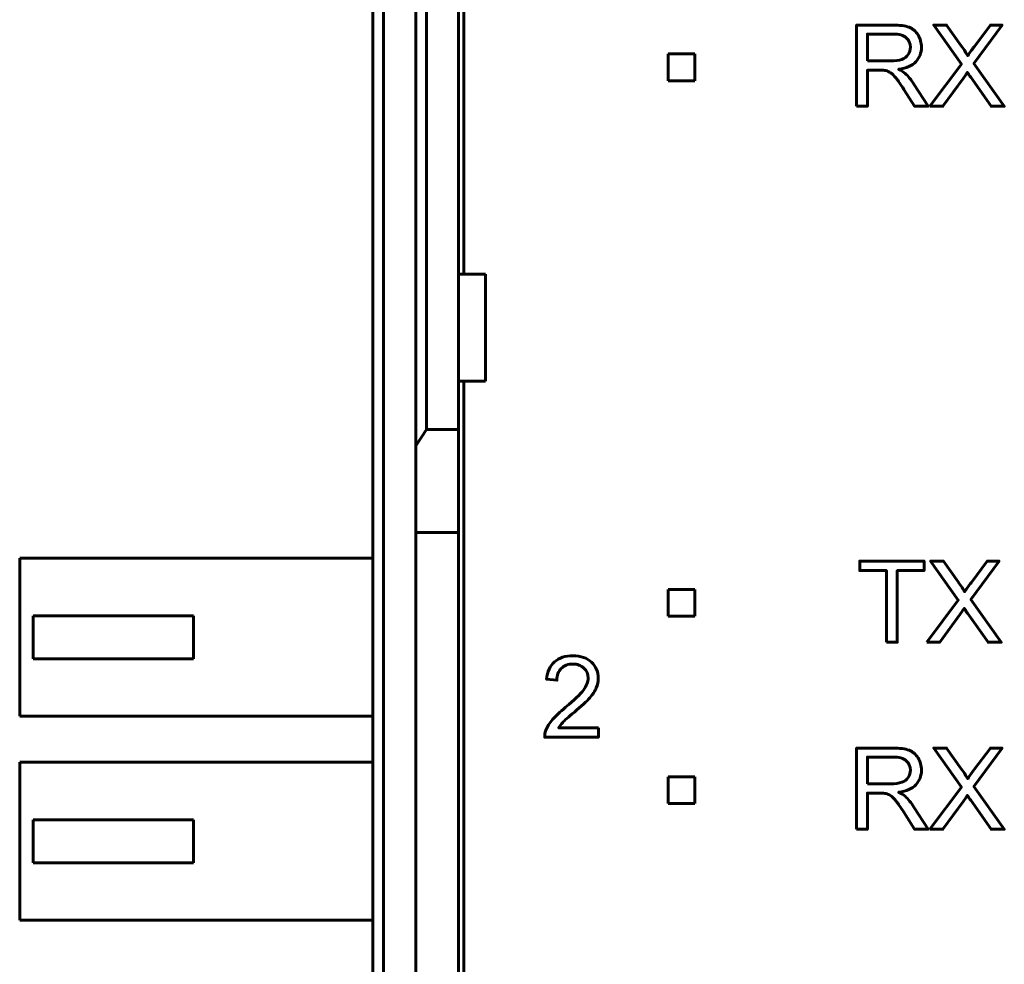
# Model space of a CAD drawing. Header units: millimetres. Extents: x -13 to 39, y -19 to 89.
# Tile 7 of 15: x -13 to 6, y 36 to 54. Entities that reach past the tile are written whole.
import ezdxf

# ---------------------------------------------------------------- set-up
doc = ezdxf.new("R2010")
doc.units = ezdxf.units.MM
doc.linetypes.add('K5LT_BASIC', pattern=[0])

msp = doc.modelspace()

# ---------------------------------------------------------------- linework, layer by layer
at = {"color": 150, "linetype": 'K5LT_BASIC', "lineweight": 60, "true_color": 0x0080ff}
for p, q in [((-4.561, 71.638), (-4.561, 49.238)), ((-5.261, 46.338), (-5.261, 66.558)), ((-4.661, 49.238), (-4.661, 66.558)), ((-5.461, 66.302), (-5.461, 46.03)), ((-6.261, 61.118), (-6.261, 8.557)), ((-6.061, 8.557), (-6.061, 61.118)), ((-0.747, 53.351), (-0.247, 53.351)), ((-0.747, 52.851), (-0.747, 53.351)), ((-0.247, 53.351), (-0.247, 52.851)), ((-0.247, 52.851), (-0.747, 52.851)), ((-4.661, 47.238), (-4.661, 49.238)), ((-4.161, 49.238), (-4.661, 49.238)), ((-4.161, 47.238), (-4.161, 49.238)), ((-4.661, 47.238), (-4.661, 46.338)), ((-4.661, 47.238), (-4.161, 47.238)), ((-4.561, 22.438), (-4.561, 47.238)), ((-5.461, 46.03), (-5.261, 46.338)), ((-5.261, 46.338), (-4.661, 46.338)), ((-4.661, 46.338), (-4.661, 44.413)), ((-5.461, 44.413), (-5.461, 46.03)), ((-5.461, 44.413), (-4.661, 44.413)), ((-5.461, 25.262), (-5.461, 44.413)), ((-4.661, 44.413), (-4.661, 25.262)), ((-6.261, 43.933), (-12.861, 43.933)), ((-12.861, 43.933), (-12.861, 40.983)), ((-0.747, 43.351), (-0.247, 43.351)), ((-0.747, 42.851), (-0.747, 43.351)), ((-0.247, 43.351), (-0.247, 42.851)), ((-12.611, 42.058), (-12.611, 42.858)), ((-9.611, 42.858), (-12.611, 42.858)), ((-9.611, 42.058), (-9.611, 42.858)), ((-0.247, 42.851), (-0.747, 42.851)), ((-12.611, 42.058), (-9.611, 42.058)), ((-12.861, 40.983), (-6.261, 40.983)), ((-6.261, 40.123), (-12.861, 40.123)), ((-12.861, 40.123), (-12.861, 37.173)), ((-0.747, 39.851), (-0.247, 39.851)), ((-0.747, 39.351), (-0.747, 39.851)), ((-0.247, 39.851), (-0.247, 39.351)), ((-0.247, 39.351), (-0.747, 39.351)), ((-9.611, 39.048), (-12.611, 39.048)), ((-12.611, 38.248), (-12.611, 39.048)), ((-9.611, 38.248), (-9.611, 39.048)), ((-12.611, 38.248), (-9.611, 38.248)), ((-12.861, 37.173), (-6.261, 37.173))]:
    msp.add_line(p, q, dxfattribs=at)
for points, knots in [([(2.776, 52.374), (2.776, 52.374), (2.776, 53.889), (2.776, 53.889), (3.448, 53.889), (3.448, 53.889), (3.583, 53.889), (3.686, 53.876), (3.756, 53.848), (3.826, 53.821), (3.882, 53.773), (3.966, 53.636), (3.987, 53.56), (3.987, 53.476), (3.987, 53.369), (3.952, 53.278), (3.883, 53.204), (3.813, 53.131), (3.706, 53.084), (3.561, 53.064), (3.614, 53.038), (3.654, 53.013), (3.682, 52.988), (3.74, 52.935), (3.796, 52.867), (3.847, 52.787), (3.847, 52.787), (4.11, 52.374), (4.11, 52.374), (3.859, 52.374), (3.859, 52.374), (3.659, 52.689), (3.659, 52.689), (3.6, 52.781), (3.552, 52.85), (3.514, 52.898), (3.476, 52.947), (3.442, 52.98), (3.412, 53), (3.383, 53.019), (3.352, 53.032), (3.321, 53.04), (3.298, 53.044), (3.261, 53.047), (3.21, 53.047), (3.21, 53.047), (2.977, 53.047), (2.977, 53.047), (2.977, 52.374), (2.977, 52.374), (2.776, 52.374), (2.776, 52.374)], [0, 0, 0, 0, 0.052632, 0.052632, 0.105263, 0.105263, 0.105263, 0.157895, 0.157895, 0.157895, 0.210526, 0.210526, 0.263158, 0.263158, 0.263158, 0.315789, 0.315789, 0.315789, 0.368421, 0.368421, 0.368421, 0.421053, 0.421053, 0.421053, 0.473684, 0.473684, 0.473684, 0.526316, 0.526316, 0.578947, 0.578947, 0.631579, 0.631579, 0.631579, 0.684211, 0.684211, 0.684211, 0.736842, 0.736842, 0.736842, 0.789474, 0.789474, 0.789474, 0.842105, 0.842105, 0.842105, 0.894737, 0.894737, 0.947368, 0.947368, 1, 1, 1, 1]), ([(2.977, 53.221), (2.977, 53.221), (3.408, 53.221), (3.408, 53.221), (3.5, 53.221), (3.571, 53.23), (3.622, 53.249), (3.674, 53.268), (3.713, 53.298), (3.739, 53.34), (3.766, 53.382), (3.78, 53.427), (3.78, 53.476), (3.78, 53.548), (3.754, 53.607), (3.702, 53.653), (3.65, 53.699), (3.568, 53.722), (3.457, 53.722), (3.457, 53.722), (2.977, 53.722), (2.977, 53.722), (2.977, 53.221), (2.977, 53.221)], [0, 0, 0, 0, 0.125, 0.125, 0.125, 0.25, 0.25, 0.25, 0.375, 0.375, 0.375, 0.5, 0.5, 0.5, 0.625, 0.625, 0.625, 0.75, 0.75, 0.75, 0.875, 0.875, 1, 1, 1, 1]), ([(4.147, 52.374), (4.147, 52.374), (4.733, 53.16), (4.733, 53.16), (4.217, 53.889), (4.217, 53.889), (4.456, 53.889), (4.456, 53.889), (4.732, 53.502), (4.732, 53.502), (4.789, 53.421), (4.829, 53.36), (4.852, 53.317), (4.886, 53.37), (4.927, 53.427), (4.973, 53.486), (4.973, 53.486), (5.275, 53.889), (5.275, 53.889), (5.495, 53.889), (5.495, 53.889), (4.969, 53.169), (4.969, 53.169), (5.535, 52.374), (5.535, 52.374), (5.289, 52.374), (5.289, 52.374), (4.907, 52.914), (4.907, 52.914), (4.885, 52.945), (4.864, 52.976), (4.844, 53.006), (4.811, 52.955), (4.787, 52.92), (4.772, 52.899), (4.772, 52.899), (4.388, 52.374), (4.388, 52.374), (4.147, 52.374), (4.147, 52.374)], [0, 0, 0, 0, 0.0625, 0.0625, 0.125, 0.125, 0.1875, 0.1875, 0.25, 0.25, 0.25, 0.3125, 0.3125, 0.3125, 0.375, 0.375, 0.375, 0.4375, 0.4375, 0.5, 0.5, 0.5625, 0.5625, 0.625, 0.625, 0.6875, 0.6875, 0.75, 0.75, 0.75, 0.8125, 0.8125, 0.8125, 0.875, 0.875, 0.875, 0.9375, 0.9375, 1, 1, 1, 1]), ([(3.334, 42.365), (3.334, 42.365), (3.334, 43.703), (3.334, 43.703), (2.835, 43.703), (2.835, 43.703), (2.835, 43.881), (2.835, 43.881), (4.035, 43.881), (4.035, 43.881), (4.035, 43.703), (4.035, 43.703), (3.535, 43.703), (3.535, 43.703), (3.535, 42.365), (3.535, 42.365), (3.334, 42.365), (3.334, 42.365)], [0, 0, 0, 0, 0.125, 0.125, 0.25, 0.25, 0.375, 0.375, 0.5, 0.5, 0.625, 0.625, 0.75, 0.75, 0.875, 0.875, 1, 1, 1, 1]), ([(4.088, 42.365), (4.088, 42.365), (4.674, 43.151), (4.674, 43.151), (4.158, 43.881), (4.158, 43.881), (4.397, 43.881), (4.397, 43.881), (4.673, 43.493), (4.673, 43.493), (4.731, 43.412), (4.771, 43.351), (4.794, 43.308), (4.828, 43.361), (4.868, 43.418), (4.914, 43.477), (4.914, 43.477), (5.217, 43.881), (5.217, 43.881), (5.437, 43.881), (5.437, 43.881), (4.91, 43.16), (4.91, 43.16), (5.477, 42.365), (5.477, 42.365), (5.231, 42.365), (5.231, 42.365), (4.848, 42.905), (4.848, 42.905), (4.826, 42.936), (4.806, 42.967), (4.786, 42.997), (4.752, 42.946), (4.728, 42.911), (4.713, 42.891), (4.713, 42.891), (4.329, 42.365), (4.329, 42.365), (4.088, 42.365), (4.088, 42.365)], [0, 0, 0, 0, 0.0625, 0.0625, 0.125, 0.125, 0.1875, 0.1875, 0.25, 0.25, 0.25, 0.3125, 0.3125, 0.3125, 0.375, 0.375, 0.375, 0.4375, 0.4375, 0.5, 0.5, 0.5625, 0.5625, 0.625, 0.625, 0.6875, 0.6875, 0.75, 0.75, 0.75, 0.8125, 0.8125, 0.8125, 0.875, 0.875, 0.875, 0.9375, 0.9375, 1, 1, 1, 1]), ([(-2.048, 40.768), (-2.048, 40.768), (-2.048, 40.59), (-2.048, 40.59), (-3.052, 40.59), (-3.052, 40.59), (-3.053, 40.635), (-3.046, 40.678), (-3.03, 40.72), (-3.004, 40.788), (-2.963, 40.855), (-2.849, 40.987), (-2.768, 41.063), (-2.662, 41.15), (-2.498, 41.285), (-2.387, 41.392), (-2.329, 41.471), (-2.27, 41.55), (-2.241, 41.625), (-2.241, 41.695), (-2.241, 41.769), (-2.267, 41.831), (-2.32, 41.882), (-2.373, 41.932), (-2.442, 41.958), (-2.527, 41.958), (-2.617, 41.958), (-2.689, 41.931), (-2.743, 41.877), (-2.797, 41.824), (-2.824, 41.75), (-2.825, 41.655), (-2.825, 41.655), (-3.016, 41.674), (-3.016, 41.674), (-3.003, 41.816), (-2.953, 41.925), (-2.868, 42), (-2.782, 42.075), (-2.667, 42.112), (-2.523, 42.112), (-2.378, 42.112), (-2.262, 42.072), (-2.178, 41.991), (-2.093, 41.91), (-2.05, 41.81), (-2.05, 41.691), (-2.05, 41.63), (-2.063, 41.571), (-2.088, 41.512), (-2.112, 41.453), (-2.154, 41.391), (-2.211, 41.326), (-2.269, 41.262), (-2.365, 41.173), (-2.498, 41.06), (-2.61, 40.966), (-2.682, 40.902), (-2.714, 40.869), (-2.745, 40.835), (-2.771, 40.802), (-2.792, 40.768), (-2.792, 40.768), (-2.048, 40.768), (-2.048, 40.768)], [0, 0, 0, 0, 0.045455, 0.045455, 0.090909, 0.090909, 0.090909, 0.136364, 0.136364, 0.136364, 0.181818, 0.181818, 0.227273, 0.227273, 0.227273, 0.272727, 0.272727, 0.272727, 0.318182, 0.318182, 0.318182, 0.363636, 0.363636, 0.363636, 0.409091, 0.409091, 0.409091, 0.454545, 0.454545, 0.454545, 0.5, 0.5, 0.5, 0.545455, 0.545455, 0.545455, 0.590909, 0.590909, 0.590909, 0.636364, 0.636364, 0.636364, 0.681818, 0.681818, 0.681818, 0.727273, 0.727273, 0.727273, 0.772727, 0.772727, 0.772727, 0.818182, 0.818182, 0.818182, 0.863636, 0.863636, 0.863636, 0.909091, 0.909091, 0.909091, 0.954545, 0.954545, 0.954545, 1, 1, 1, 1]), ([(2.776, 38.874), (2.776, 38.874), (2.776, 40.389), (2.776, 40.389), (3.448, 40.389), (3.448, 40.389), (3.583, 40.389), (3.686, 40.376), (3.756, 40.348), (3.826, 40.321), (3.882, 40.273), (3.966, 40.136), (3.987, 40.06), (3.987, 39.976), (3.987, 39.869), (3.952, 39.778), (3.883, 39.704), (3.813, 39.631), (3.706, 39.584), (3.561, 39.564), (3.614, 39.538), (3.654, 39.513), (3.682, 39.488), (3.74, 39.435), (3.796, 39.367), (3.847, 39.287), (3.847, 39.287), (4.11, 38.874), (4.11, 38.874), (3.859, 38.874), (3.859, 38.874), (3.659, 39.189), (3.659, 39.189), (3.6, 39.281), (3.552, 39.35), (3.514, 39.398), (3.476, 39.447), (3.442, 39.48), (3.412, 39.5), (3.383, 39.519), (3.352, 39.532), (3.321, 39.54), (3.298, 39.544), (3.261, 39.547), (3.21, 39.547), (3.21, 39.547), (2.977, 39.547), (2.977, 39.547), (2.977, 38.874), (2.977, 38.874), (2.776, 38.874), (2.776, 38.874)], [0, 0, 0, 0, 0.052632, 0.052632, 0.105263, 0.105263, 0.105263, 0.157895, 0.157895, 0.157895, 0.210526, 0.210526, 0.263158, 0.263158, 0.263158, 0.315789, 0.315789, 0.315789, 0.368421, 0.368421, 0.368421, 0.421053, 0.421053, 0.421053, 0.473684, 0.473684, 0.473684, 0.526316, 0.526316, 0.578947, 0.578947, 0.631579, 0.631579, 0.631579, 0.684211, 0.684211, 0.684211, 0.736842, 0.736842, 0.736842, 0.789474, 0.789474, 0.789474, 0.842105, 0.842105, 0.842105, 0.894737, 0.894737, 0.947368, 0.947368, 1, 1, 1, 1]), ([(4.147, 38.874), (4.147, 38.874), (4.733, 39.66), (4.733, 39.66), (4.217, 40.389), (4.217, 40.389), (4.456, 40.389), (4.456, 40.389), (4.732, 40.002), (4.732, 40.002), (4.789, 39.921), (4.829, 39.86), (4.852, 39.817), (4.886, 39.87), (4.927, 39.927), (4.973, 39.986), (4.973, 39.986), (5.275, 40.389), (5.275, 40.389), (5.495, 40.389), (5.495, 40.389), (4.969, 39.669), (4.969, 39.669), (5.535, 38.874), (5.535, 38.874), (5.289, 38.874), (5.289, 38.874), (4.907, 39.414), (4.907, 39.414), (4.885, 39.445), (4.864, 39.476), (4.844, 39.506), (4.811, 39.455), (4.787, 39.42), (4.772, 39.399), (4.772, 39.399), (4.388, 38.874), (4.388, 38.874), (4.147, 38.874), (4.147, 38.874)], [0, 0, 0, 0, 0.0625, 0.0625, 0.125, 0.125, 0.1875, 0.1875, 0.25, 0.25, 0.25, 0.3125, 0.3125, 0.3125, 0.375, 0.375, 0.375, 0.4375, 0.4375, 0.5, 0.5, 0.5625, 0.5625, 0.625, 0.625, 0.6875, 0.6875, 0.75, 0.75, 0.75, 0.8125, 0.8125, 0.8125, 0.875, 0.875, 0.875, 0.9375, 0.9375, 1, 1, 1, 1]), ([(2.977, 39.721), (2.977, 39.721), (3.408, 39.721), (3.408, 39.721), (3.5, 39.721), (3.571, 39.73), (3.622, 39.749), (3.674, 39.768), (3.713, 39.798), (3.739, 39.84), (3.766, 39.882), (3.78, 39.927), (3.78, 39.976), (3.78, 40.048), (3.754, 40.107), (3.702, 40.153), (3.65, 40.199), (3.568, 40.222), (3.457, 40.222), (3.457, 40.222), (2.977, 40.222), (2.977, 40.222), (2.977, 39.721), (2.977, 39.721)], [0, 0, 0, 0, 0.125, 0.125, 0.125, 0.25, 0.25, 0.25, 0.375, 0.375, 0.375, 0.5, 0.5, 0.5, 0.625, 0.625, 0.625, 0.75, 0.75, 0.75, 0.875, 0.875, 1, 1, 1, 1])]:
    msp.add_open_spline(points, degree=3, knots=knots, dxfattribs=at)

doc.saveas('drawing.dxf')
